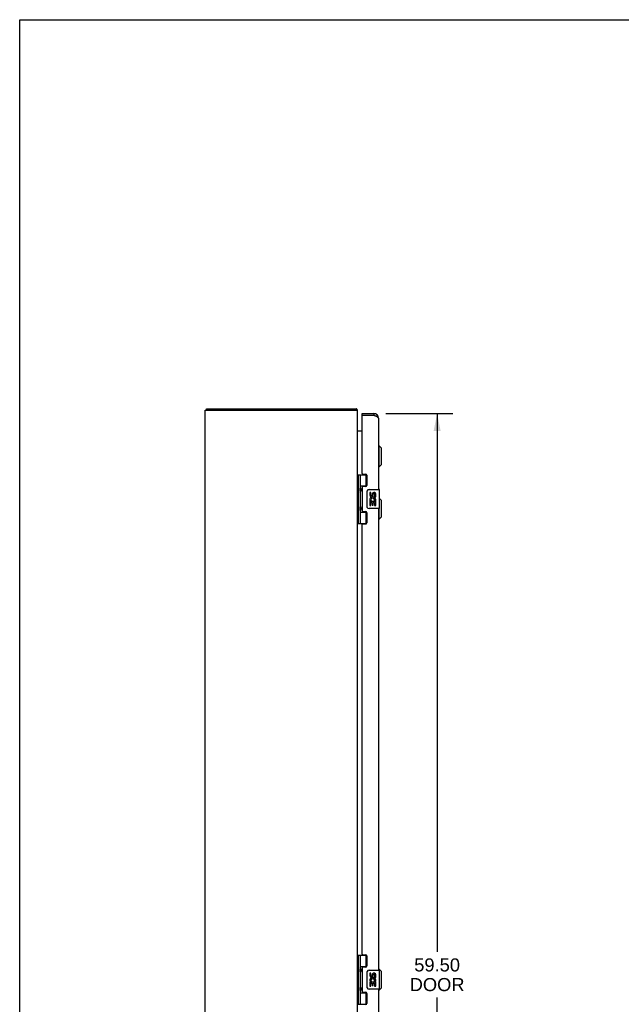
# Model space of a CAD drawing. Header units: inches. Extents: x 0 to 156, y 0 to 101.
# Tile 4 of 7: x 0 to 32, y 49 to 101. Entities that reach past the tile are written whole.
import ezdxf

# ---------------------------------------------------------------- set-up
doc = ezdxf.new("R2010")
doc.units = ezdxf.units.IN
doc.header["$LTSCALE"] = 8.582126
doc.header["$MEASUREMENT"] = 0
doc.layers.get('0').update_dxf_attribs({"linetype": 'CONTINUOUS'})
doc.layers.add('02___PRT_ALL_AXES', color=7, linetype='CONTINUOUS')
doc.layers.add('DIMENSIONS', color=7, linetype='CONTINUOUS')
doc.styles.get("Standard").update_dxf_attribs({"font": 'arial.ttf'})
doc.dimstyles.new('DIMSTYLE_1', dxfattribs={"dimtxt": 0.688406, "dimasz": 0.917874, "dimexe": 0.09, "dimexo": 0.07, "dimgap": 0.0375, "dimtad": 0, "dimtih": 1, "dimtoh": 1, "dimzin": 4, "dimdsep": 46, "dimtxsty": 'Standard', "dimblk": '_FILLED', "dimblk1": '_FILLED', "dimblk2": '_FILLED', "dimcen": 0.09, "dimazin": 1, "dimtfac": 1, "dimtdec": 3, "dimtofl": 0, "dimtmove": 0, "dimatfit": 3, "dimldrblk": '_FILLED', "dimfxl": 0, "dimtolj": 1, "dimtzin": 4, "dimarcsym": 0})

# ---------------------------------------------------------------- blocks, each defined once
blk = doc.blocks.new('_FILLED')
at = {"color": 0, "linetype": 'ByBlock'}
blk.add_solid([(0, 0), (-1, 0.2), (-1, -0.2)], dxfattribs=at)
blk = doc.blocks.new('*D4')
at = {"layer": 'DIMENSIONS', "color": 2, "linetype": 'Continuous'}
for p, q in [((19.251, 80.279), (22.766, 80.279)), ((21.94, 80.279), (21.94, 51.992)), ((21.94, 20.779), (21.94, 49.583)), ((19.251, 20.779), (22.766, 20.779))]:
    blk.add_line(p, q, dxfattribs=at)
at = {"layer": 'DIMENSIONS', "color": 2, "linetype": 'Continuous', "xscale": 0.9178743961, "yscale": 0.9178743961, "zscale": 0.9178743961}
for p, rotation in [((21.94, 80.279), 90), ((21.94, 20.779), 270)]:
    blk.add_blockref('_FILLED', p, dxfattribs=dict(at, rotation=rotation))
at = {"layer": 'DIMENSIONS', "color": 2, "linetype": 'Continuous', "insert": (21.94, 51.648), "char_height": 0.6884, "width": 2.88158, "attachment_point": 2, "line_spacing_factor": 0.9}
blk.add_mtext('59.50\\PDOOR', dxfattribs=at)

msp = doc.modelspace()

# ---------------------------------------------------------------- linework, layer by layer
at = {"color": 7, "linetype": 'Continuous'}
for p, q in [((0, 0), (0, 100.966)), ((0, 100.966), (156.039, 100.966)), ((9.819, 80.454), (9.819, 80.529)), ((17.693, 80.454), (17.693, 80.529)), ((17.718, 80.498), (17.693, 80.471)), ((18.001, 80.175), (18.001, 80.279)), ((18.609, 80.279), (18.609, 80.175)), ((18.016, 80.175), (18.001, 80.175)), ((18.895, 78.58), (18.855, 78.58)), ((18.895, 77.478), (18.895, 78.58)), ((19.013, 78.462), (18.895, 78.58)), ((19.013, 77.596), (19.013, 78.462)), ((18.895, 77.478), (18.855, 77.478)), ((19.013, 77.596), (18.895, 77.478)), ((17.758, 77.059), (17.758, 74.5)), ((17.758, 77.059), (18.243, 77.059)), ((17.797, 77.059), (17.797, 74.5)), ((17.896, 77.059), (17.896, 76.371)), ((18.216, 76.468), (18.216, 77.059)), ((17.756, 76.401), (17.758, 76.401)), ((17.757, 76.141), (17.758, 76.141)), ((17.896, 76.468), (18.243, 76.468)), ((17.896, 76.171), (17.896, 75.387)), ((17.912, 76.342), (17.912, 76.342)), ((17.912, 76.342), (17.912, 76.201)), ((17.912, 76.201), (17.912, 76.201)), ((17.912, 76.201), (17.912, 76.2)), ((18.185, 76.459), (18.237, 76.459)), ((18.26, 75.379), (18.26, 76.179)), ((18.36, 76.279), (18.9, 76.279)), ((18.915, 75.294), (18.915, 76.264)), ((19.013, 75.712), (18.915, 75.81)), ((19.013, 74.846), (19.013, 75.712)), ((17.756, 75.157), (17.758, 75.157)), ((17.757, 75.417), (17.758, 75.417)), ((17.896, 75.187), (17.896, 74.5)), ((17.896, 75.09), (18.243, 75.09)), ((17.912, 75.358), (17.912, 75.358)), ((17.912, 75.358), (17.912, 75.217)), ((17.912, 75.217), (17.912, 75.217)), ((17.912, 75.217), (17.912, 75.216)), ((18.237, 75.099), (18.185, 75.099)), ((18.216, 74.5), (18.216, 75.09)), ((18.9, 75.279), (18.36, 75.279)), ((18.895, 74.728), (18.895, 75.279)), ((17.758, 74.5), (18.243, 74.5)), ((18.895, 74.728), (18.855, 74.728)), ((19.013, 74.846), (18.895, 74.728)), ((17.758, 51.809), (17.758, 49.25)), ((17.758, 51.809), (18.243, 51.809)), ((17.797, 51.809), (17.797, 49.25)), ((17.896, 51.809), (17.896, 51.121)), ((18.216, 51.218), (18.216, 51.809)), ((17.896, 51.218), (18.243, 51.218)), ((17.756, 51.151), (17.758, 51.151)), ((17.757, 50.891), (17.758, 50.891)), ((17.896, 50.921), (17.896, 50.137)), ((17.912, 51.092), (17.912, 51.092)), ((17.912, 51.092), (17.912, 50.951)), ((17.912, 50.951), (17.912, 50.951)), ((17.912, 50.951), (17.912, 50.95)), ((18.185, 51.209), (18.237, 51.209)), ((18.26, 50.129), (18.26, 50.929)), ((18.36, 51.029), (18.9, 51.029)), ((18.895, 51.08), (18.855, 51.08)), ((18.895, 51.029), (18.895, 51.08)), ((19.013, 50.962), (18.895, 51.08)), ((18.915, 50.044), (18.915, 51.014)), ((19.013, 50.096), (19.013, 50.962)), ((17.756, 49.907), (17.758, 49.907)), ((17.757, 50.167), (17.758, 50.167)), ((17.896, 49.937), (17.896, 49.25)), ((17.896, 49.84), (18.243, 49.84)), ((17.912, 50.108), (17.912, 50.108)), ((17.912, 50.108), (17.912, 49.967)), ((17.912, 49.967), (17.912, 49.967)), ((17.912, 49.966), (17.912, 49.967)), ((18.237, 49.849), (18.185, 49.849)), ((18.216, 49.25), (18.216, 49.84)), ((18.9, 50.029), (18.36, 50.029)), ((18.895, 49.978), (18.855, 49.978)), ((19.013, 50.096), (18.895, 49.978)), ((18.895, 49.978), (18.895, 50.029)), ((17.758, 49.25), (18.243, 49.25))]:
    msp.add_line(p, q, dxfattribs=at)
at = {"color": 3, "linetype": 'Continuous'}
for p, q in [((9.756, 20.604), (9.756, 80.454)), ((9.756, 80.454), (17.756, 80.454)), ((9.819, 80.529), (17.693, 80.529)), ((17.756, 20.604), (17.756, 80.454)), ((18.001, 80.279), (18.609, 80.279)), ((18.001, 77.121), (18.001, 80.16)), ((18.609, 80.175), (18.016, 80.175)), ((18.639, 80.164), (18.609, 80.175)), ((18.651, 80.159), (18.639, 80.164)), ((18.663, 80.155), (18.651, 80.159)), ((18.674, 80.151), (18.663, 80.155)), ((18.855, 80.033), (18.855, 76.279)), ((18.001, 79.354), (17.763, 79.354)), ((18.032, 77.09), (18.189, 77.09)), ((18.251, 77.028), (18.251, 76.499)), ((18.001, 76.406), (18.001, 75.153)), ((18.189, 76.437), (18.032, 76.437)), ((18.032, 75.122), (18.189, 75.122)), ((18.251, 75.06), (18.251, 74.531)), ((18.855, 75.279), (18.855, 51.029)), ((18.001, 51.871), (18.001, 74.438)), ((18.189, 74.469), (18.032, 74.469)), ((18.032, 51.84), (18.189, 51.84)), ((18.251, 51.778), (18.251, 51.249)), ((18.001, 51.156), (18.001, 49.903)), ((18.189, 51.187), (18.032, 51.187)), ((18.032, 49.872), (18.189, 49.872)), ((18.251, 49.81), (18.251, 49.281)), ((18.855, 50.029), (18.855, 25.779))]:
    msp.add_line(p, q, dxfattribs=at)
for points in [[(17.71, 80.51), (17.707, 80.515), (17.706, 80.517), (17.705, 80.519), (17.704, 80.521), (17.703, 80.523), (17.701, 80.524), (17.7, 80.526), (17.699, 80.527), (17.697, 80.528), (17.696, 80.528), (17.695, 80.529), (17.694, 80.529), (17.693, 80.529)], [(17.718, 80.498), (17.717, 80.5), (17.715, 80.502), (17.714, 80.504), (17.712, 80.506), (17.711, 80.508), (17.71, 80.51)], [(18.855, 80.033), (18.855, 80.035), (18.855, 80.037), (18.854, 80.039), (18.854, 80.041), (18.853, 80.044), (18.852, 80.046), (18.852, 80.048), (18.85, 80.05), (18.849, 80.053), (18.848, 80.055), (18.846, 80.057), (18.845, 80.059), (18.843, 80.061), (18.841, 80.064), (18.839, 80.066), (18.836, 80.068), (18.834, 80.07), (18.831, 80.073), (18.829, 80.075), (18.826, 80.077), (18.823, 80.079), (18.82, 80.082), (18.817, 80.084), (18.814, 80.086), (18.81, 80.088), (18.807, 80.09), (18.803, 80.093), (18.799, 80.095), (18.795, 80.097), (18.791, 80.099), (18.787, 80.102), (18.783, 80.104), (18.779, 80.106), (18.774, 80.108), (18.77, 80.11), (18.765, 80.113), (18.76, 80.115), (18.755, 80.117), (18.751, 80.119), (18.746, 80.122), (18.741, 80.124), (18.735, 80.126), (18.73, 80.128), (18.725, 80.131), (18.719, 80.133), (18.714, 80.135), (18.709, 80.137), (18.703, 80.139), (18.697, 80.142), (18.692, 80.144), (18.686, 80.146), (18.674, 80.151)], [(17.76, 79.367), (17.759, 79.368), (17.758, 79.37), (17.758, 79.371), (17.757, 79.373), (17.757, 79.374)], [(17.763, 79.354), (17.763, 79.355), (17.763, 79.356), (17.763, 79.358), (17.763, 79.359), (17.763, 79.361), (17.762, 79.362), (17.762, 79.364), (17.761, 79.365), (17.76, 79.367)], [(17.763, 79.373), (17.763, 79.373), (17.763, 79.372), (17.763, 79.371), (17.763, 79.371), (17.763, 79.37), (17.763, 79.369), (17.762, 79.368), (17.762, 79.366), (17.761, 79.365), (17.761, 79.365)]]:
    msp.add_lwpolyline(points, dxfattribs=at)
at = {"color": 7, "linetype": 'Continuous'}
for points in [[(17.896, 76.415), (17.897, 76.406), (17.899, 76.397), (17.902, 76.387), (17.906, 76.375), (17.911, 76.364), (17.915, 76.352), (17.92, 76.34), (17.925, 76.329), (17.929, 76.317), (17.933, 76.306), (17.936, 76.294), (17.938, 76.283), (17.938, 76.271), (17.938, 76.26), (17.936, 76.248), (17.933, 76.237), (17.929, 76.225), (17.925, 76.213), (17.92, 76.202), (17.915, 76.19), (17.911, 76.178), (17.906, 76.167), (17.902, 76.156), (17.899, 76.145), (17.897, 76.136), (17.896, 76.127)], [(18.26, 76.179), (18.26, 76.185), (18.261, 76.192), (18.262, 76.198), (18.263, 76.204), (18.265, 76.21), (18.267, 76.215)], [(17.896, 75.431), (17.897, 75.422), (17.899, 75.413), (17.902, 75.403), (17.906, 75.391), (17.911, 75.38), (17.915, 75.368), (17.92, 75.356), (17.925, 75.345), (17.929, 75.333), (17.933, 75.322), (17.936, 75.31), (17.938, 75.299), (17.938, 75.287), (17.938, 75.276), (17.936, 75.264), (17.933, 75.253), (17.929, 75.241), (17.925, 75.229), (17.92, 75.218), (17.915, 75.206), (17.911, 75.194), (17.906, 75.183), (17.902, 75.172), (17.899, 75.161), (17.897, 75.152), (17.896, 75.143)], [(18.267, 75.343), (18.265, 75.349), (18.263, 75.354), (18.262, 75.36), (18.261, 75.367), (18.26, 75.373), (18.26, 75.379)], [(17.896, 51.165), (17.897, 51.156), (17.899, 51.147), (17.902, 51.137), (17.906, 51.125), (17.911, 51.114), (17.915, 51.102), (17.92, 51.09), (17.925, 51.079), (17.929, 51.067), (17.933, 51.056), (17.936, 51.044), (17.938, 51.033), (17.938, 51.021), (17.938, 51.01), (17.936, 50.998), (17.933, 50.987), (17.929, 50.975), (17.925, 50.963), (17.92, 50.952), (17.915, 50.94), (17.911, 50.928), (17.906, 50.917), (17.902, 50.906), (17.899, 50.895), (17.897, 50.886), (17.896, 50.877)], [(18.26, 50.929), (18.26, 50.935), (18.261, 50.942), (18.262, 50.948), (18.263, 50.954), (18.265, 50.96), (18.267, 50.965)], [(17.896, 50.181), (17.897, 50.172), (17.899, 50.163), (17.902, 50.153), (17.906, 50.141), (17.911, 50.13), (17.915, 50.118), (17.92, 50.106), (17.925, 50.095), (17.929, 50.083), (17.933, 50.072), (17.936, 50.06), (17.938, 50.049), (17.938, 50.037), (17.938, 50.026), (17.936, 50.014), (17.933, 50.003), (17.929, 49.991), (17.925, 49.979), (17.92, 49.968), (17.915, 49.956), (17.911, 49.944), (17.906, 49.933), (17.902, 49.922), (17.899, 49.911), (17.897, 49.902), (17.896, 49.893)], [(18.267, 50.093), (18.265, 50.099), (18.263, 50.104), (18.262, 50.11), (18.261, 50.117), (18.26, 50.123), (18.26, 50.129)]]:
    msp.add_lwpolyline(points, dxfattribs=at)
at = {"color": 3, "linetype": 'Continuous'}
for centre, radius, start, end in [((17.639, 80.412), 0.117, 21.0421, 47.4431), ((18.609, 80.033), 0.246, 0, 90), ((18.016, 80.16), 0.015, 90, 180), ((17.798, 79.396), 0.042, 199.8585, 270), ((18.032, 77.121), 0.031, 180, 270), ((18.189, 77.028), 0.062, 0, 90), ((18.032, 76.406), 0.031, 90, 180), ((18.189, 76.499), 0.062, 270, 360), ((18.032, 75.153), 0.031, 180, 270), ((18.189, 75.06), 0.062, 0, 90), ((18.189, 74.531), 0.062, 270, 360), ((18.032, 74.438), 0.031, 90, 180), ((18.032, 51.871), 0.031, 180, 270), ((18.189, 51.778), 0.062, 0, 90), ((18.189, 51.249), 0.062, 270, 360), ((18.032, 51.156), 0.031, 90, 180), ((18.032, 49.903), 0.031, 180, 270), ((18.189, 49.81), 0.062, 0, 90), ((18.189, 49.281), 0.062, 270, 360)]:
    msp.add_arc(centre, radius, start, end, dxfattribs=at)
at = {"color": 7, "linetype": 'Continuous'}
for centre, radius, start, end in [((18.609, 80.033), 0.142, 48.6373, 90), ((17.822, 76.341), 0.09, 0.672, 34.6434), ((17.822, 76.201), 0.09, 325.3566, 359.328), ((18.36, 76.179), 0.1, 90, 158.7946), ((18.9, 76.264), 0.015, 0, 90), ((17.822, 75.357), 0.09, 0.672, 34.6434), ((17.822, 75.217), 0.09, 325.3566, 359.328), ((18.36, 75.379), 0.1, 201.205, 270), ((18.9, 75.294), 0.015, 270, 360), ((17.822, 51.091), 0.09, 0.672, 34.6434), ((17.822, 50.951), 0.09, 325.3566, 359.328), ((18.36, 50.929), 0.1, 90, 158.7946), ((18.9, 51.014), 0.015, 0, 90), ((17.822, 50.107), 0.09, 0.672, 34.6434), ((17.822, 49.967), 0.09, 325.3566, 359.328), ((18.36, 50.129), 0.1, 201.205, 270), ((18.9, 50.044), 0.015, 270, 360)]:
    msp.add_arc(centre, radius, start, end, dxfattribs=at)
for centre in [(17.985, 76.271), (17.985, 75.287), (17.985, 51.021), (17.985, 50.037)]:
    msp.add_ellipse(centre, major_axis=(0, 0.188), ratio=0.5625, start_param=1.007189, end_param=2.134404, dxfattribs=at)
at = {"layer": '02___PRT_ALL_AXES', "color": 7, "linetype": 'Continuous'}
for p, q in [((18.185, 76.459), (18.185, 76.437)), ((18.398, 76.125), (18.398, 75.989)), ((18.461, 76.125), (18.398, 76.125)), ((18.461, 75.989), (18.461, 76.125)), ((18.526, 76.051), (18.526, 75.982)), ((18.398, 75.664), (18.398, 75.433)), ((18.416, 75.664), (18.398, 75.664)), ((18.45, 75.664), (18.478, 75.683)), ((18.45, 75.664), (18.712, 75.664)), ((18.461, 75.433), (18.461, 75.601)), ((18.461, 75.601), (18.526, 75.601)), ((18.526, 75.601), (18.526, 75.465)), ((18.586, 75.989), (18.586, 76.031)), ((18.586, 75.465), (18.586, 75.601)), ((18.586, 75.601), (18.649, 75.601)), ((18.642, 75.7), (18.699, 75.675)), ((18.649, 76.031), (18.649, 75.894)), ((18.649, 75.894), (18.712, 75.894)), ((18.649, 75.601), (18.649, 75.433)), ((18.712, 75.894), (18.712, 76.031)), ((18.712, 75.433), (18.712, 75.664)), ((18.185, 75.122), (18.185, 75.099)), ((18.398, 75.433), (18.461, 75.433)), ((18.526, 75.465), (18.586, 75.465)), ((18.649, 75.433), (18.712, 75.433)), ((18.185, 51.209), (18.185, 51.187)), ((18.398, 50.875), (18.398, 50.739)), ((18.461, 50.875), (18.398, 50.875)), ((18.461, 50.739), (18.461, 50.875)), ((18.526, 50.801), (18.526, 50.732)), ((18.586, 50.739), (18.586, 50.781)), ((18.649, 50.781), (18.649, 50.644)), ((18.712, 50.644), (18.712, 50.781)), ((18.416, 50.414), (18.398, 50.414)), ((18.398, 50.414), (18.398, 50.183)), ((18.398, 50.183), (18.461, 50.183)), ((18.45, 50.414), (18.478, 50.433)), ((18.45, 50.414), (18.712, 50.414)), ((18.461, 50.351), (18.526, 50.351)), ((18.461, 50.183), (18.461, 50.351)), ((18.526, 50.351), (18.526, 50.215)), ((18.526, 50.215), (18.586, 50.215)), ((18.586, 50.351), (18.649, 50.351)), ((18.586, 50.215), (18.586, 50.351)), ((18.642, 50.45), (18.699, 50.425)), ((18.649, 50.644), (18.712, 50.644)), ((18.649, 50.351), (18.649, 50.183)), ((18.649, 50.183), (18.712, 50.183)), ((18.712, 50.183), (18.712, 50.414)), ((18.185, 49.872), (18.185, 49.849))]:
    msp.add_line(p, q, dxfattribs=at)
for centre, radius, start, end in [((18.618, 76.031), 0.0943, 68.6999, 167.4338), ((18.618, 76.031), 0.0314, 0, 180.0485), ((18.618, 76.031), 0.0943, 0, 68.6704), ((18.492, 75.989), 0.0943, 180, 360), ((18.552, 75.737), 0.154, 161.4199, 206.1963), ((18.555, 75.737), 0.157, 336.5966, 161.8791), ((18.555, 75.737), 0.157, 205.737, 207.8532), ((18.492, 75.989), 0.0314, 180, 261.2295), ((18.555, 75.737), 0.0943, 336.5966, 215.1122), ((18.491, 75.993), 0.0362, 263.4285, 341.7628), ((18.492, 50.739), 0.0943, 180, 360), ((18.492, 50.739), 0.0314, 180, 261.2295), ((18.491, 50.743), 0.0362, 263.4285, 341.7628), ((18.618, 50.781), 0.0943, 68.6999, 167.4338), ((18.618, 50.781), 0.0314, 0, 180.0485), ((18.618, 50.781), 0.0943, 0, 68.6704), ((18.552, 50.487), 0.154, 161.4199, 206.1963), ((18.555, 50.487), 0.157, 336.5966, 161.8791), ((18.555, 50.487), 0.157, 205.737, 207.8532), ((18.555, 50.487), 0.0943, 336.5966, 215.1122)]:
    msp.add_arc(centre, radius, start, end, dxfattribs=at)

# ---------------------------------------------------------------- dimensions: what is measured, and where the dimension line sits
at = {"layer": 'DIMENSIONS', "color": 2, "linetype": 'Continuous'}
dim = msp.add_linear_dim(base=(21.94, 20.779), p1=(19.181, 80.279), p2=(19.181, 20.779), angle=270, text='<>\\PDOOR', dimstyle='DIMSTYLE_1', dxfattribs=at)
dim.commit()
dim.dimension.update_dxf_attribs({"geometry": '*D4', "text_midpoint": (21.94, 50.788), "dimtype": 160})

doc.saveas('drawing.dxf')
